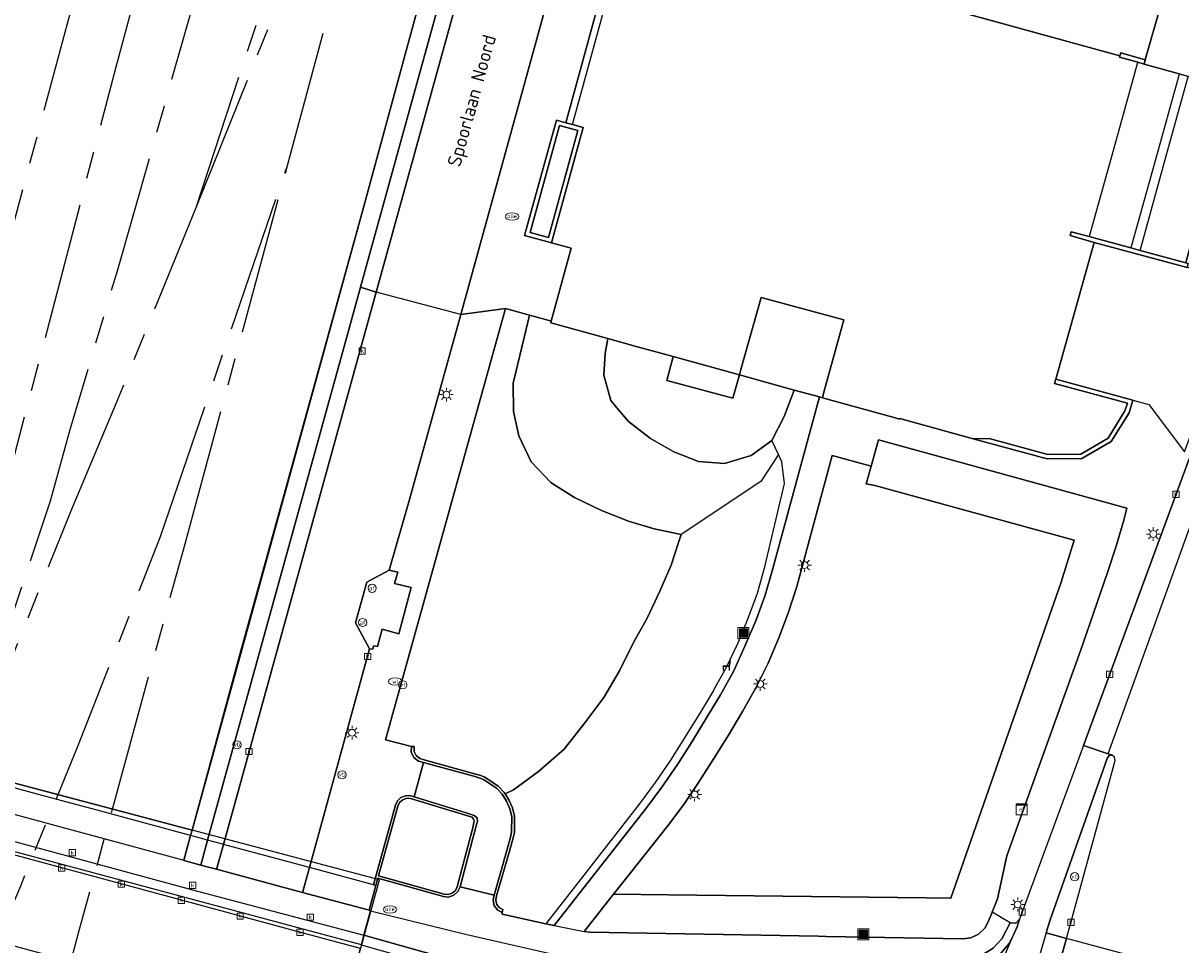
# Model space of a CAD drawing. Header units: metres. Extents: x 197147 to 199131, y 355511 to 356703.
# Tile 38 of 225: x 197454 to 197538, y 356006 to 356073. Entities that reach past the tile are written whole.
import ezdxf
from ezdxf.enums import TextEntityAlignment as Align

# ---------------------------------------------------------------- set-up
doc = ezdxf.new("R2010")
doc.units = ezdxf.units.M
doc.linetypes.add('AM-AS', pattern=[16, 10, -2, 2, -2])
for name, color, linetype in [('B-WE-AM-AS_SPOOR-G', 252, 'AM-AS'), ('B-WE-GK-KADEMUUR-GV', 252, 'Continuous'), ('B-WE-GR-BEPLANTING_CULTUUR_HEESTERS-GV', 252, 'Continuous'), ('B-WE-GR-GRAS-GV', 252, 'Continuous'), ('B-WE-IE-MEUBILAIR_WEGMEUBILAIR-GV', 252, 'Continuous'), ('B-WE-IE-MEUBILAIR_WEGMEUBILAIR-S', 252, 'Continuous'), ('B-WE-IE-TERREINAFSCHEIDING_KUNSTMATIG_HEKWERK-G', 252, 'IE-TERREINAFSCHEIDING-KUNSTMATIG'), ('B-WE-IE-TERREINAFSCHEIDING_KUNSTMATIG_MUUR-G', 252, 'IE-TERREINAFSCHEIDING-KUNSTMATIG-DICHT'), ('B-WE-IE-TERREINAFSCHEIDING_KUNSTMATIG_MUUR-GV', 252, 'IE-TERREINAFSCHEIDING-KUNSTMATIG-DICHT'), ('B-WE-KL-ET_LS_SR_KAST-S', 252, 'Continuous'), ('B-WE-KW-KUNSTWERK-GV', 252, 'Continuous'), ('B-WE-OG-BEBOUWING-GV', 252, 'Continuous'), ('B-WE-OG-BEBOUWING_STRAATNAAM-T35', 252, 'Continuous'), ('B-WE-RI-HWA_KOLK-S', 253, 'Continuous'), ('B-WE-RI-VWA_AFSCHEIDER-S', 253, 'Continuous'), ('B-WE-VH-ONVERHARD-GV', 253, 'Continuous'), ('B-WE-VH-VERHARDING_ASFALT-GV', 253, 'Continuous'), ('B-WE-VH-VERHARDING_BETONSTRAATSTEEN-GV', 253, 'Continuous'), ('B-WE-VH-VERHARDING_HALFVERHARDING-GV', 253, 'Continuous'), ('B-WE-VH-VERHARDING_OPEN-GV', 253, 'Continuous'), ('B-WE-VH-VERHARDING_TEGEL-GV', 253, 'Continuous')]:
    doc.layers.add(name, color=color, linetype=linetype)
doc.styles.add('NLCS-ISO-M-T18', font='NLCS-ISO.ttf', dxfattribs={"height": 1.8})
doc.styles.add('NLCS-ISO-M200-T25', font='NLCS-ISO.ttf')
doc.linetypes.add('IE-TERREINAFSCHEIDING-KUNSTMATIG', pattern='A,4,[82,NLCS.SHX,S=0.75,R=90,X=0,Y=0],4,-2', length=10)
doc.linetypes.add('IE-TERREINAFSCHEIDING-KUNSTMATIG-DICHT', pattern='A,8,-1,[82,NLCS.SHX,S=0.75,R=90,X=0,Y=0],-1', length=10)

# ---------------------------------------------------------------- blocks, each defined once
blk = doc.blocks.new('BGT-AFVALBAK-SO')
at = {"linetype": 'ByBlock', "lineweight": 18}
h = blk.add_hatch(color=0, dxfattribs=at)
h.dxf.hatch_style = 1
h.paths.add_polyline_path([(-1.5, -1.5), (1.5, -1.5), (1.5, 1.5), (-1.5, 1.5)])
at = {"color": 0, "linetype": 'ByBlock', "lineweight": 18}
for points in [[(-2, -2), (2, -2), (2, 2), (-2, 2)], [(-1.5, -1.5), (1.5, -1.5), (1.5, 1.5), (-1.5, 1.5)]]:
    blk.add_lwpolyline(points, close=True, dxfattribs=at)
blk = doc.blocks.new('BGT-VERKLIKKER_TRANSPORTLEIDING-SO')
at = {"color": 0, "linetype": 'ByBlock', "lineweight": 18}
blk.add_circle((0, 0), 1.5, dxfattribs=at)
at = {"color": 0, "linetype": 'ByBlock', "lineweight": 18, "style": 'NLCS-ISO-M-T18'}
blk.add_text('vt', height=1.5, dxfattribs=at).set_placement((0, 0), align=Align.MIDDLE_CENTER)
blk = doc.blocks.new('BGT-ELEKTRAKAST-SO')
at = {"color": 0, "linetype": 'ByBlock', "lineweight": 18}
for points in [[(-2, 2), (2, 2), (2, 1.68), (-2, 1.68)], [(-2, 1.52), (2, 1.52), (2, -2), (-2, -2)]]:
    blk.add_lwpolyline(points, close=True, dxfattribs=at)
at = {"color": 0, "linetype": 'ByBlock', "lineweight": 18, "style": 'NLCS-ISO-M-T18'}
blk.add_text('et', height=1.5, dxfattribs=at).set_placement((0, 0), align=Align.MIDDLE_CENTER)
blk = doc.blocks.new('BGT-VERKEERSBORDPAAL-SO')
at = {"color": 0, "linetype": 'ByBlock', "lineweight": 18}
blk.add_circle((0, 0), 1.5, dxfattribs=at)
at = {"color": 0, "linetype": 'ByBlock', "lineweight": 18, "style": 'NLCS-ISO-M-T18'}
blk.add_text('vb', height=1.5, dxfattribs=at).set_placement((0, 0.13), align=Align.MIDDLE_CENTER)
blk = doc.blocks.new('BGT-AFSLUITPAAL-SO')
at = {"color": 0, "linetype": 'ByBlock', "lineweight": 18}
blk.add_circle((0, 0), 1.5, dxfattribs=at)
at = {"color": 0, "linetype": 'ByBlock', "lineweight": 18, "style": 'NLCS-ISO-M-T18'}
blk.add_text('af', height=1.5, dxfattribs=at).set_placement((0, 0), align=Align.MIDDLE_CENTER)
blk = doc.blocks.new('BGT-LICHTMAST-SO')
at = {"color": 0, "linetype": 'ByBlock', "lineweight": 18}
for points in [[(-1.25, 0), (-2, 0)], [(-1.41, 1.41), (-0.88, 0.88)], [(0, 2), (0, 1.25)], [(0.88, 0.88), (1.41, 1.41)], [(2, 0), (1.25, 0)], [(-1.41, -1.41), (-0.88, -0.88)], [(0, -1.25), (0, -2)], [(0.88, -0.88), (1.41, -1.41)]]:
    blk.add_lwpolyline(points, dxfattribs=at)
blk.add_circle((0, 0), 1, dxfattribs=at)
blk = doc.blocks.new('BGT-BENZINEPUT_OLIEPUT-SO')
at = {"color": 0, "linetype": 'ByBlock', "lineweight": 18}
blk.add_ellipse((0, 0), major_axis=(2.5, 0), ratio=0.54, dxfattribs=at)
at = {"color": 0, "linetype": 'ByBlock', "lineweight": 18, "style": 'NLCS-ISO-M-T18'}
blk.add_text('olie', height=1.5, dxfattribs=at).set_placement((0, 0.16), align=Align.MIDDLE_CENTER)
blk = doc.blocks.new('BGT-KOLK-SO')
at = {"color": 0, "linetype": 'ByBlock', "lineweight": 18}
blk.add_lwpolyline([(-0.045, -0.045), (0.045, -0.045), (0.045, 0.045), (-0.045, 0.045)], close=True, dxfattribs=at)
at = {"color": 0, "linetype": 'ByBlock', "lineweight": 18, "style": 'NLCS-ISO-M-T18'}
blk.add_text('k', height=0.06, dxfattribs=at).set_placement((0, 0), align=Align.MIDDLE_CENTER)
blk = doc.blocks.new('BGT-WATERLEIDINGPUT-SO')
at = {"color": 0, "linetype": 'ByBlock', "lineweight": 18}
blk.add_ellipse((0, 0), major_axis=(2.5, 0), ratio=0.54, dxfattribs=at)
at = {"color": 0, "linetype": 'ByBlock', "lineweight": 18, "style": 'NLCS-ISO-M-T18'}
blk.add_text('wl', height=1.5, dxfattribs=at).set_placement((0, 0), align=Align.MIDDLE_CENTER)
blk = doc.blocks.new('BGT-ZITBANK-SO')
at = {"color": 0, "linetype": 'ByBlock', "lineweight": 18}
blk.add_lwpolyline([(-0.91, -1.63), (-0.91, -0.2), (1.09, -0.2), (1.09, -1.63), (1.29, -1.63), (1.29, -0.21), (1.54, 1.78), (1.33, 1.78), (1.11, 0), (-1.11, 0), (-1.11, -1.63)], close=True, dxfattribs=at)

msp = doc.modelspace()

# ---------------------------------------------------------------- linework, layer by layer
at = {"layer": 'B-WE-AM-AS_SPOOR-G', "flags": 128}
for points in [[(197456.041, 356038.518), (197457.485, 356043.719), (197460.926, 356055.299), (197469.396, 356085.085), (197478.488, 356118.132), (197484.9, 356142.074), (197492.328, 356169.242), (197516.906, 356260.401), (197544.16, 356360.564), (197558.391, 356412.114), (197565.632, 356437.221)], [(197443.53, 356020.554), (197445.806, 356029.759), (197450.137, 356046.717), (197459.224, 356080.554), (197505.876, 356252.378), (197516.425, 356291.618), (197533.59, 356354.927), (197537.552, 356369.034), (197539.764, 356376.168), (197541.871, 356382.527), (197546.601, 356395.506), (197549.886, 356403.63)], [(197447.495, 356019.503), (197449.631, 356027.296), (197460.831, 356070.182), (197464.648, 356084.433), (197504.837, 356232.29), (197536.832, 356350.383), (197544.186, 356376.924), (197551.532, 356402.946)], [(197473.326, 356062.987), (197480.086, 356088.026)], [(197466.661, 356059.92), (197475.216, 356085.946)], [(197466.661, 356059.92), (197476.899, 356085.289)], [(197464.069, 356035.922), (197473.326, 356062.987)], [(197465.857, 356035.39), (197473.326, 356062.987)], [(197457.538, 356037.745), (197460.967, 356045.9), (197466.661, 356059.92)], [(197449.538, 356018.961), (197456.041, 356038.518)], [(197449.926, 356018.858), (197457.538, 356037.745)], [(197456.601, 356017.088), (197458.069, 356020.673), (197464.069, 356035.922)], [(197460.568, 356016.037), (197465.857, 356035.39)], [(197450.29, 356001.967), (197453.879, 356010.438), (197456.601, 356017.088)], [(197456.328, 356000.329), (197458.1, 356007.004), (197460.568, 356016.037)]]:
    msp.add_lwpolyline(points, dxfattribs=at)
at = {"layer": 'B-WE-GK-KADEMUUR-GV', "flags": 128}
for points in [[(197494.111, 356065.962), (197493.61, 356066.101), (197492.933, 356066.289), (197490.616, 356057.864), (197492.566, 356057.327), (197492.568, 356057.335), (197494.894, 356065.744), (197494.111, 356065.962)], [(197491.009, 356058.088), (197493.156, 356065.895), (197494.5, 356065.521), (197492.343, 356057.72), (197491.009, 356058.088)], [(197524.468, 356043.07), (197523.323, 356043.052), (197528.715, 356041.572), (197531.24, 356041.594), (197533.378, 356042.853), (197534.675, 356044.938), (197534.959, 356045.857), (197529.33, 356047.395), (197529.243, 356047.086), (197534.556, 356045.635), (197534.381, 356045.072), (197533.148, 356043.089), (197531.151, 356041.913), (197528.757, 356041.892), (197524.468, 356043.07)], [(197486.352, 356015.749), (197482.574, 356016.935), (197482.256, 356017.018), (197481.927, 356017.005), (197481.602, 356016.869), (197481.349, 356016.625), (197481.208, 356016.327), (197479.602, 356010.499), (197479.775, 356010.452), (197479.923, 356010.989), (197484.706, 356009.647), (197485.075, 356009.616), (197485.457, 356009.743), (197485.754, 356010.014), (197485.908, 356010.35), (197486.796, 356013.714), (197487.131, 356014.984), (197487.187, 356015.134), (197487.15, 356015.398), (197486.942, 356015.564), (197486.352, 356015.749)], [(197486.306, 356015.583), (197486.701, 356015.462), (197486.78, 356015.433), (197486.847, 356015.381), (197486.898, 356015.293), (197486.924, 356015.195), (197486.921, 356015.061), (197486.844, 356014.658), (197486.607, 356013.766), (197485.703, 356010.364), (197485.574, 356010.099), (197485.335, 356009.888), (197485.031, 356009.791), (197484.738, 356009.816), (197479.973, 356011.172), (197481.371, 356016.25), (197481.496, 356016.508), (197481.725, 356016.716), (197482.016, 356016.819), (197482.302, 356016.808), (197486.306, 356015.583)]]:
    msp.add_lwpolyline(points, dxfattribs=at)
at = {"layer": 'B-WE-GR-BEPLANTING_CULTUUR_HEESTERS-GV', "flags": 128}
for points in [[(197466.999, 356011.951), (197467.502, 356013.77), (197477.774, 356050.908), (197478.656, 356054.098), (197486.632, 356082.958), (197526.299, 356226.422), (197524.731, 356226.852), (197524.572, 356226.896), (197524.433, 356226.389), (197497.847, 356129.607), (197495.394, 356120.688), (197478.719, 356059.392), (197469.824, 356027.216), (197466.37, 356014.498), (197466.264, 356014.105), (197465.775, 356012.307), (197465.768, 356012.282), (197466.999, 356011.951)], [(197487.129, 356018.567), (197487.165, 356018.557), (197487.434, 356018.471), (197487.71, 356018.36), (197488.692, 356017.715), (197489.125, 356017.246), (197489.196, 356017.138), (197489.793, 356017.431), (197491.626, 356018.763), (197493.509, 356020.399), (197494.996, 356022.313), (197496.382, 356024.177), (197497.521, 356026.129), (197498.555, 356028.175), (197499.555, 356029.957), (197500.482, 356031.938), (197501.306, 356033.824), (197501.838, 356035.48), (197502.022, 356036.051), (197500.067, 356036.47), (197498.188, 356037.038), (197496.209, 356037.815), (197494.251, 356038.771), (197492.928, 356039.595), (197492.514, 356039.853), (197491.097, 356041.354), (197490.18, 356043.27), (197489.808, 356045.039), (197489.775, 356047.108), (197490.569, 356050.424), (197490.962, 356052.068), (197489.224, 356052.54), (197480.47, 356021.085), (197482.357, 356020.596), (197482.557, 356020.594), (197482.553, 356020.245), (197482.696, 356019.932), (197482.963, 356019.715), (197483.302, 356019.631), (197487.129, 356018.567)], [(197497.469, 356045.158), (197498.195, 356044.298), (197499.782, 356043.069), (197501.488, 356042.103), (197503.297, 356041.384), (197505.187, 356041.249), (197507.141, 356041.815), (197508.646, 356042.909), (197509.528, 356044.662), (197510.269, 356046.602), (197506.271, 356047.705), (197505.803, 356046.009), (197500.97, 356047.292), (197501.435, 356049.04), (197498.743, 356049.783), (197496.687, 356050.35), (197496.491, 356049.276), (197496.377, 356047.694), (197496.907, 356045.825), (197497.469, 356045.158)], [(197524.698, 356008.509), (197525.088, 356009.477), (197525.774, 356012.625), (197531.16, 356027.659), (197531.823, 356029.546), (197533.142, 356033.364), (197533.744, 356035.216), (197534.291, 356037.119), (197534.521, 356037.983), (197516.95, 356042.815), (197516.413, 356042.963), (197515.872, 356041.041), (197515.511, 356039.769), (197516.139, 356039.631), (197530.684, 356035.654), (197529.739, 356032.582), (197525.362, 356020.07), (197521.678, 356009.538), (197519.879, 356009.559), (197501.077, 356009.775), (197497.101, 356009.821), (197494.945, 356007.091), (197495.372, 356007.062), (197512.012, 356006.76), (197512.604, 356006.749), (197522.565, 356006.568), (197523.15, 356006.646), (197523.709, 356006.913), (197524.157, 356007.342), (197524.437, 356007.861), (197524.698, 356008.509)], [(197486.607, 356013.766), (197486.844, 356014.658), (197486.921, 356015.061), (197486.924, 356015.195), (197486.898, 356015.293), (197486.847, 356015.381), (197486.78, 356015.433), (197486.701, 356015.462), (197486.306, 356015.583), (197482.302, 356016.808), (197482.016, 356016.819), (197481.725, 356016.716), (197481.496, 356016.508), (197481.371, 356016.25), (197479.973, 356011.172), (197484.738, 356009.816), (197485.031, 356009.791), (197485.335, 356009.888), (197485.574, 356010.099), (197485.703, 356010.364), (197486.607, 356013.766)]]:
    msp.add_lwpolyline(points, dxfattribs=at)
at = {"layer": 'B-WE-GR-GRAS-GV', "flags": 128}
for points in [[(197501.279, 356079.999), (197534.013, 356070.977), (197534.079, 356071.205), (197535.864, 356070.69), (197536.982, 356074.675)], [(197509.129, 356041.888), (197508.646, 356042.909), (197507.141, 356041.815), (197505.187, 356041.249), (197503.297, 356041.384), (197501.488, 356042.103), (197499.782, 356043.069), (197498.195, 356044.298), (197497.469, 356045.158), (197496.907, 356045.825), (197496.377, 356047.694), (197496.491, 356049.276), (197496.687, 356050.35), (197492.518, 356051.501), (197492.554, 356051.635), (197492.402, 356051.676), (197490.962, 356052.068), (197490.569, 356050.424), (197489.775, 356047.108), (197489.808, 356045.039), (197490.18, 356043.27), (197491.097, 356041.354), (197492.514, 356039.853), (197492.928, 356039.595), (197494.251, 356038.771), (197496.209, 356037.815), (197498.188, 356037.038), (197500.067, 356036.47), (197502.022, 356036.051)], [(197506.271, 356047.705), (197501.435, 356049.04), (197500.97, 356047.292), (197505.803, 356046.009), (197506.271, 356047.705)], [(197504.375, 356024.692), (197503.37, 356022.971), (197501.245, 356019.607), (197500.132, 356017.96), (197498.961, 356016.383), (197495.091, 356011.426), (197492.16, 356007.673), (197492.767, 356007.541), (197495.692, 356011.26), (197499.438, 356016.022), (197500.627, 356017.629), (197501.75, 356019.297), (197502.837, 356020.96), (197503.88, 356022.681), (197504.888, 356024.377), (197505.862, 356026.113), (197506.674, 356027.913), (197507.469, 356029.758), (197508.15, 356031.63), (197508.715, 356033.578), (197512.104, 356046.096), (197510.269, 356046.602), (197509.528, 356044.662), (197508.646, 356042.909)], [(197504.375, 356024.692), (197505.33, 356026.392), (197506.175, 356028.166), (197506.91, 356029.969), (197507.583, 356031.793), (197508.124, 356033.704), (197509.548, 356039.778), (197509.377, 356041.362), (197509.129, 356041.888), (197507.826, 356039.934), (197502.022, 356036.051), (197501.838, 356035.48), (197501.306, 356033.824), (197500.482, 356031.938), (197499.555, 356029.957), (197498.555, 356028.175), (197497.521, 356026.129), (197496.382, 356024.177), (197494.996, 356022.313), (197493.509, 356020.399), (197491.626, 356018.763), (197489.793, 356017.431), (197489.196, 356017.138), (197489.473, 356016.711), (197489.724, 356016.124), (197489.874, 356015.505), (197489.866, 356014.328), (197489.775, 356013.927), (197489.503, 356012.967), (197488.576, 356009.693), (197488.517, 356009.384), (197488.589, 356009.072), (197488.786, 356008.82), (197489.015, 356008.698), (197488.984, 356008.488), (197488.966, 356008.367), (197492.16, 356007.673)], [(197516.139, 356039.631), (197515.511, 356039.769), (197515.872, 356041.041), (197513.028, 356041.831), (197510.447, 356032.278), (197509.861, 356030.396), (197509.151, 356028.522), (197508.359, 356026.679), (197507.468, 356024.888), (197506.495, 356023.149), (197505.475, 356021.42), (197504.408, 356019.726), (197503.335, 356018.049), (197502.224, 356016.374), (197501.029, 356014.796), (197497.782, 356010.684), (197497.101, 356009.821), (197501.077, 356009.775), (197519.879, 356009.559), (197521.678, 356009.538), (197525.362, 356020.07), (197529.739, 356032.582), (197530.684, 356035.654), (197516.139, 356039.631)]]:
    msp.add_lwpolyline(points, dxfattribs=at)
at = {"layer": 'B-WE-IE-MEUBILAIR_WEGMEUBILAIR-GV', "flags": 128}
msp.add_lwpolyline([(197479.314, 356027.727), (197479.543, 356027.695), (197479.601, 356027.941), (197479.878, 356027.885), (197480.237, 356029.154), (197481.449, 356028.815), (197482.353, 356032.186), (197481.124, 356032.492), (197481.361, 356033.307), (197480.728, 356033.464), (197479.123, 356032.592), (197478.282, 356029.616), (197479.314, 356027.727)], dxfattribs=at)
at = {"layer": 'B-WE-IE-TERREINAFSCHEIDING_KUNSTMATIG_HEKWERK-G', "flags": 128}
msp.add_lwpolyline([(197528.396, 356234.538), (197525.986, 356225.976), (197524.433, 356226.389), (197495.394, 356120.688), (197478.719, 356059.392), (197466.37, 356014.498)], dxfattribs=at)
at = {"layer": 'B-WE-IE-TERREINAFSCHEIDING_KUNSTMATIG_MUUR-G', "ltscale": 0.2, "flags": 128}
msp.add_lwpolyline([(197478.713, 356006.136), (197376.548, 356033.563), (197376.547, 356033.563)], dxfattribs=at)
at = {"layer": 'B-WE-IE-TERREINAFSCHEIDING_KUNSTMATIG_MUUR-GV', "ltscale": 0.2, "flags": 128}
for points in [[(197535.864, 356070.69), (197534.079, 356071.205), (197534.013, 356070.977), (197533.986, 356070.882), (197535.313, 356070.509), (197535.776, 356070.376), (197535.864, 356070.69)], [(197491.009, 356058.088), (197492.343, 356057.72), (197494.5, 356065.521), (197493.156, 356065.895), (197491.009, 356058.088)], [(197535.486, 356056.787), (197534.806, 356056.972), (197532.213, 356057.676), (197531.773, 356057.796), (197530.467, 356058.151), (197530.382, 356057.865), (197532.126, 356057.365), (197538.91, 356055.531), (197538.997, 356055.833), (197538.806, 356055.885), (197535.486, 356056.787)], [(197489.196, 356017.138), (197489.125, 356017.246), (197488.692, 356017.715), (197487.71, 356018.36), (197487.434, 356018.471), (197487.165, 356018.557), (197487.129, 356018.567), (197483.302, 356019.631), (197482.963, 356019.715), (197482.696, 356019.932), (197482.553, 356020.245), (197482.557, 356020.594), (197482.357, 356020.596), (197482.353, 356020.202), (197482.534, 356019.806), (197482.872, 356019.532), (197483.254, 356019.437), (197487.076, 356018.374), (197487.108, 356018.365), (197487.366, 356018.283), (197487.617, 356018.182), (197488.562, 356017.561), (197488.967, 356017.123), (197489.296, 356016.616), (197489.534, 356016.061), (197489.674, 356015.482), (197489.666, 356014.351), (197489.581, 356013.976), (197489.31, 356013.02), (197488.384, 356009.747), (197488.313, 356009.381), (197488.404, 356008.984), (197488.655, 356008.663), (197488.984, 356008.488), (197489.015, 356008.698), (197488.786, 356008.82), (197488.589, 356009.072), (197488.517, 356009.384), (197488.576, 356009.693), (197489.503, 356012.967), (197489.775, 356013.927), (197489.866, 356014.328), (197489.874, 356015.505), (197489.724, 356016.124), (197489.473, 356016.711), (197489.196, 356017.138)], [(197505.489, 356001.156), (197500.612, 356001.91), (197495.221, 356002.908), (197495.141, 356002.923), (197489.654, 356004.051), (197484.23, 356005.334), (197478.899, 356006.824), (197478.713, 356006.136), (197478.709, 356006.121), (197484.019, 356004.627), (197489.485, 356003.329), (197494.99, 356002.199), (197500.508, 356001.203), (197505.913, 356000.357), (197506.057, 356000.483), (197505.489, 356001.156)]]:
    msp.add_lwpolyline(points, dxfattribs=at)
at = {"layer": 'B-WE-KW-KUNSTWERK-GV', "flags": 128}
for points in [[(197385.965, 356035.815), (197385.135, 356036.035), (197377.632, 356038.024), (197373.474, 356022.809), (197380.975, 356020.774), (197382.297, 356020.416), (197475.714, 355995.069), (197480.034, 356010.876), (197385.965, 356035.815)], [(197478.709, 356006.121), (197478.713, 356006.136), (197478.899, 356006.824), (197479.385, 356008.621), (197479.279, 356008.649), (197479.775, 356010.452), (197479.602, 356010.499), (197474.921, 356011.764), (197468.658, 356013.458), (197468.609, 356013.471), (197467.502, 356013.77), (197466.46, 356014.052), (197466.264, 356014.105), (197461.16, 356015.485), (197459.711, 356015.876), (197456.905, 356016.635), (197455.446, 356017.03), (197450.246, 356018.435)]]:
    msp.add_lwpolyline(points, dxfattribs=at)
at = {"layer": 'B-WE-OG-BEBOUWING-GV', "flags": 128}
msp.add_lwpolyline([(197506.382, 356048.099), (197506.271, 356047.705), (197510.269, 356046.602), (197512.104, 356046.096), (197512.326, 356046.034), (197512.437, 356046.438), (197513.886, 356051.719), (197507.866, 356053.348), (197506.382, 356048.099)], dxfattribs=at)
at = {"layer": 'B-WE-VH-ONVERHARD-GV', "flags": 128}
msp.add_lwpolyline([(197480.728, 356033.464), (197479.123, 356032.592), (197478.282, 356029.616), (197479.314, 356027.727), (197479.543, 356027.695), (197479.601, 356027.941), (197479.878, 356027.885), (197480.237, 356029.154), (197481.449, 356028.815), (197482.353, 356032.186), (197481.124, 356032.492), (197481.361, 356033.307), (197480.728, 356033.464)], dxfattribs=at)
at = {"layer": 'B-WE-VH-VERHARDING_ASFALT-GV', "flags": 128}
for points in [[(197487.384, 356081.177), (197479.791, 356053.729)], [(197485.959, 356052.118), (197493.139, 356078.156)], [(197533.163, 356020.065), (197545.883, 356055.42), (197543.752, 356054.305), (197539.051, 356041.579), (197531.357, 356020.672), (197533.163, 356020.065)], [(197472.622, 356010.439), (197474.423, 356009.955), (197474.442, 356010.026), (197474.921, 356011.764), (197479.314, 356027.727), (197478.282, 356029.616), (197479.123, 356032.592), (197480.728, 356033.464), (197482.218, 356038.617), (197485.959, 356052.118), (197479.791, 356053.729), (197468.658, 356013.458), (197468.177, 356011.719), (197468.155, 356011.64), (197472.622, 356010.439)], [(197374.892, 356027.296), (197464.532, 356003.031), (197465.689, 356002.717), (197471.964, 356001.019), (197476.963, 355999.665), (197478.638, 356005.858), (197473.666, 356007.202), (197467.397, 356008.898), (197466.241, 356009.21), (197376.523, 356033.472), (197374.892, 356027.296)], [(197528.628, 356007.008), (197530.11, 356006.598), (197530.388, 356007.561), (197533.656, 356019.587), (197533.628, 356019.826), (197533.45, 356019.968), (197533.222, 356019.94), (197533.078, 356019.733), (197528.928, 356007.96), (197528.773, 356007.503), (197528.628, 356007.008)], [(197533.163, 356020.065), (197533.45, 356019.968)], [(197522.656, 356004.525), (197523.053, 356004.518), (197524.252, 356004.796), (197525.227, 356005.402), (197525.969, 356006.253), (197526.008, 356006.365), (197526.28, 356006.914), (197526.522, 356007.439), (197526.693, 356007.992), (197526.423, 356007.709), (197526.015, 356007.724), (197525.399, 356006.563), (197524.778, 356005.886), (197523.941, 356005.379), (197523.296, 356005.181), (197523.143, 356004.693), (197522.656, 356004.525)], [(197538.759, 356002.126), (197539.254, 356004.144), (197530.11, 356006.598), (197529.865, 356005.735), (197529.693, 356005.163), (197529.488, 356004.602), (197538.759, 356002.126)]]:
    msp.add_lwpolyline(points, dxfattribs=at)
at = {"layer": 'B-WE-VH-VERHARDING_BETONSTRAATSTEEN-GV', "flags": 128}
for points in [[(197466.999, 356011.951), (197467.378, 356011.849), (197468.155, 356011.64), (197468.177, 356011.719), (197468.658, 356013.458), (197479.791, 356053.729), (197478.656, 356054.098), (197477.774, 356050.908), (197467.502, 356013.77), (197466.999, 356011.951)], [(197479.105, 356008.696), (197479.279, 356008.649), (197479.775, 356010.452), (197479.602, 356010.499), (197481.208, 356016.327), (197481.349, 356016.625), (197481.602, 356016.869), (197481.927, 356017.005), (197482.256, 356017.018), (197482.574, 356016.935), (197483.254, 356019.437), (197482.872, 356019.532), (197482.534, 356019.806), (197482.353, 356020.202), (197482.357, 356020.596), (197480.47, 356021.085), (197489.224, 356052.54), (197485.959, 356052.118), (197482.218, 356038.617), (197480.728, 356033.464), (197481.361, 356033.307), (197481.124, 356032.492), (197482.353, 356032.186), (197481.449, 356028.815), (197480.237, 356029.154), (197479.878, 356027.885), (197479.601, 356027.941), (197479.543, 356027.695), (197479.314, 356027.727), (197474.921, 356011.764), (197474.442, 356010.026), (197474.423, 356009.955), (197479.105, 356008.696)]]:
    msp.add_lwpolyline(points, dxfattribs=at)
at = {"layer": 'B-WE-VH-VERHARDING_HALFVERHARDING-GV', "flags": 128}
for points in [[(197505.249, 356326.399), (197483.343, 356245.42), (197466.314, 356182.952), (197423.793, 356025.786), (197466.37, 356014.498), (197469.824, 356027.216), (197478.719, 356059.392), (197495.394, 356120.688), (197497.847, 356129.607), (197524.433, 356226.389), (197524.572, 356226.896), (197526.824, 356235.098), (197526.919, 356235.445), (197532.609, 356256.17), (197535.358, 356265.995), (197542.395, 356291.15), (197554.375, 356328.19)], [(197478.709, 356006.121), (197478.713, 356006.136), (197478.899, 356006.824), (197479.385, 356008.621), (197479.279, 356008.649), (197479.105, 356008.696), (197474.423, 356009.955), (197472.622, 356010.439), (197468.155, 356011.64), (197467.378, 356011.849), (197466.999, 356011.951), (197465.768, 356012.282), (197465.775, 356012.307), (197466.264, 356014.105), (197466.37, 356014.498)]]:
    msp.add_lwpolyline(points, dxfattribs=at)
at = {"layer": 'B-WE-VH-VERHARDING_OPEN-GV', "flags": 128}
for points in [[(197499.591, 356085.974), (197499.089, 356086.112), (197493.61, 356066.101), (197494.111, 356065.962), (197499.591, 356085.974)], [(197535.313, 356070.509), (197533.986, 356070.882), (197534.013, 356070.977), (197501.279, 356079.999), (197502.624, 356085.138), (197499.591, 356085.974)], [(197538.328, 356069.665), (197535.776, 356070.376), (197535.313, 356070.509), (197535.278, 356070.384), (197533.541, 356064.144), (197531.82, 356057.966), (197531.773, 356057.796), (197532.213, 356057.676), (197534.806, 356056.972)], [(197537.245, 356063.141), (197538.967, 356069.362), (197538.999, 356069.479), (197538.328, 356069.665), (197538.295, 356069.548), (197536.569, 356063.324), (197534.854, 356057.145), (197534.806, 356056.972), (197535.486, 356056.787), (197535.534, 356056.961), (197537.245, 356063.141)], [(197535.486, 356056.787), (197538.806, 356055.885), (197538.854, 356056.062), (197540.55, 356062.247), (197540.691, 356062.763), (197540.412, 356062.845), (197541.972, 356068.528), (197542.003, 356068.642), (197538.999, 356069.479)], [(197494.111, 356065.962), (197494.894, 356065.744), (197492.568, 356057.335), (197493.997, 356056.947), (197492.554, 356051.635), (197492.518, 356051.501), (197496.687, 356050.35), (197498.743, 356049.783), (197501.435, 356049.04), (197506.271, 356047.705), (197506.382, 356048.099), (197507.866, 356053.348), (197513.886, 356051.719), (197512.437, 356046.438), (197512.326, 356046.034), (197517.448, 356044.622), (197517.944, 356044.485), (197517.958, 356044.53), (197523.323, 356043.052), (197524.468, 356043.07), (197528.757, 356041.892), (197531.151, 356041.913), (197533.148, 356043.089), (197534.381, 356045.072), (197534.556, 356045.635), (197529.243, 356047.086), (197529.33, 356047.395), (197532.126, 356057.365), (197530.382, 356057.865), (197530.467, 356058.151), (197531.773, 356057.796)], [(197488.384, 356009.747), (197489.31, 356013.02), (197489.581, 356013.976), (197489.666, 356014.351), (197489.674, 356015.482), (197489.534, 356016.061), (197489.296, 356016.616), (197488.967, 356017.123), (197488.562, 356017.561), (197487.617, 356018.182), (197487.366, 356018.283), (197487.108, 356018.365), (197487.076, 356018.374), (197483.254, 356019.437), (197482.574, 356016.935), (197486.352, 356015.749), (197486.942, 356015.564), (197487.15, 356015.398), (197487.187, 356015.134), (197487.131, 356014.984), (197486.796, 356013.714), (197485.908, 356010.35), (197488.384, 356009.747)]]:
    msp.add_lwpolyline(points, dxfattribs=at)
at = {"layer": 'B-WE-VH-VERHARDING_TEGEL-GV', "flags": 128}
for points in [[(197486.632, 356082.958), (197478.656, 356054.098), (197479.791, 356053.729), (197487.384, 356081.177), (197529.168, 356232.347), (197528.02, 356232.643), (197526.299, 356226.422), (197486.632, 356082.958)], [(197493.139, 356078.156), (197485.959, 356052.118), (197489.224, 356052.54), (197490.962, 356052.068), (197492.402, 356051.676), (197492.554, 356051.635), (197493.997, 356056.947), (197492.568, 356057.335), (197492.566, 356057.327), (197490.616, 356057.864), (197492.933, 356066.289), (197493.61, 356066.101), (197499.089, 356086.112)], [(197536.982, 356074.675), (197535.864, 356070.69), (197535.776, 356070.376), (197538.328, 356069.665), (197538.999, 356069.479), (197542.003, 356068.642), (197541.972, 356068.528), (197540.412, 356062.845), (197540.691, 356062.763), (197540.55, 356062.247), (197538.854, 356056.062), (197538.806, 356055.885), (197538.997, 356055.833), (197538.91, 356055.531)], [(197529.33, 356047.395), (197534.959, 356045.857), (197536.112, 356045.536), (197538.727, 356042.104), (197543.119, 356053.999), (197543.62, 356054.241), (197538.91, 356055.531), (197532.126, 356057.365), (197529.33, 356047.395)], [(197534.959, 356045.857), (197534.675, 356044.938), (197533.378, 356042.853), (197531.24, 356041.594), (197528.715, 356041.572), (197523.323, 356043.052), (197517.958, 356044.53), (197517.944, 356044.485), (197517.448, 356044.622), (197512.326, 356046.034), (197512.104, 356046.096), (197508.715, 356033.578), (197508.15, 356031.63), (197507.469, 356029.758), (197506.674, 356027.913), (197505.862, 356026.113), (197504.888, 356024.377), (197503.88, 356022.681), (197502.837, 356020.96), (197501.75, 356019.297), (197500.627, 356017.629), (197499.438, 356016.022), (197495.692, 356011.26), (197492.767, 356007.541), (197494.945, 356007.091), (197497.101, 356009.821), (197497.782, 356010.684), (197501.029, 356014.796), (197502.224, 356016.374), (197503.335, 356018.049), (197504.408, 356019.726), (197505.475, 356021.42), (197506.495, 356023.149), (197507.468, 356024.888), (197508.359, 356026.679), (197509.151, 356028.522), (197509.861, 356030.396), (197510.447, 356032.278), (197513.028, 356041.831), (197515.872, 356041.041), (197516.413, 356042.963), (197516.95, 356042.815), (197534.521, 356037.983), (197534.291, 356037.119), (197533.744, 356035.216), (197533.142, 356033.364), (197531.823, 356029.546), (197531.16, 356027.659), (197525.774, 356012.625), (197525.088, 356009.477), (197524.698, 356008.509)], [(197531.357, 356020.672), (197539.051, 356041.579)], [(197384.622, 356034.098), (197383.554, 356034.385), (197378.3, 356035.798), (197378.007, 356035.877), (197377.333, 356036.058), (197377.215, 356036.09), (197376.79, 356034.482), (197377.579, 356034.268), (197466.493, 356010.124), (197478.899, 356006.824), (197479.385, 356008.621)], [(197384.622, 356034.098), (197385.587, 356033.839), (197393.002, 356031.846), (197400.642, 356029.792), (197400.682, 356029.939), (197465.775, 356012.307), (197465.768, 356012.282), (197466.999, 356011.951), (197467.378, 356011.849), (197468.155, 356011.64), (197472.622, 356010.439), (197474.423, 356009.955), (197479.105, 356008.696)], [(197528.628, 356007.008), (197528.773, 356007.503), (197528.928, 356007.96), (197533.078, 356019.733), (197533.222, 356019.94), (197533.45, 356019.968), (197533.163, 356020.065), (197531.357, 356020.672), (197526.693, 356007.992), (197526.522, 356007.439), (197526.28, 356006.914)], [(197479.775, 356010.452), (197479.602, 356010.499), (197474.921, 356011.764), (197468.658, 356013.458), (197468.609, 356013.471), (197467.502, 356013.77), (197466.46, 356014.052), (197466.264, 356014.105), (197461.16, 356015.485), (197459.711, 356015.876), (197456.905, 356016.635), (197455.446, 356017.03), (197450.246, 356018.435)], [(197492.767, 356007.541), (197492.16, 356007.673), (197488.966, 356008.367), (197488.984, 356008.488), (197488.655, 356008.663), (197488.404, 356008.984), (197488.313, 356009.381), (197488.384, 356009.747), (197485.908, 356010.35), (197485.754, 356010.014), (197485.457, 356009.743), (197485.075, 356009.616), (197484.706, 356009.647), (197479.923, 356010.989), (197479.775, 356010.452), (197479.279, 356008.649), (197479.385, 356008.621), (197486.403, 356006.896), (197493.553, 356005.257)], [(197479.279, 356008.649), (197479.105, 356008.696)], [(197522.656, 356004.525), (197523.143, 356004.693), (197523.296, 356005.181), (197523.941, 356005.379), (197524.778, 356005.886), (197525.399, 356006.563), (197526.015, 356007.724), (197524.698, 356008.509), (197524.437, 356007.861), (197524.157, 356007.342), (197523.709, 356006.913), (197523.15, 356006.646), (197522.565, 356006.568), (197512.604, 356006.749), (197512.012, 356006.76), (197495.372, 356007.062), (197494.945, 356007.091)], [(197526.015, 356007.724), (197526.423, 356007.709), (197526.693, 356007.992)], [(197478.899, 356006.824), (197484.23, 356005.334), (197489.654, 356004.051), (197495.141, 356002.923), (197495.221, 356002.908), (197504.841, 356002.743), (197508.002, 356002.667), (197520.988, 356002.443), (197522.216, 356002.406)], [(197524.125, 356001.888), (197526.28, 356006.914), (197526.008, 356006.365), (197525.969, 356006.253), (197525.227, 356005.402), (197524.252, 356004.796), (197523.053, 356004.518), (197522.656, 356004.525), (197519.687, 356004.579), (197495.646, 356005.02), (197493.553, 356005.257)], [(197530.11, 356006.598), (197528.628, 356007.008), (197528.063, 356005), (197529.488, 356004.602), (197529.693, 356005.163), (197529.865, 356005.735), (197530.11, 356006.598)]]:
    msp.add_lwpolyline(points, dxfattribs=at)

# ---------------------------------------------------------------- block references
at = {"layer": 'B-WE-IE-MEUBILAIR_WEGMEUBILAIR-S'}
for name, p, xscale, yscale, zscale in [('BGT-LICHTMAST-SO', (197484.914, 356046.265), 0.25, 0.25, 0.25), ('BGT-LICHTMAST-SO', (197536.445, 356036.093), 0.25, 0.25, 0.25), ('BGT-LICHTMAST-SO', (197511.023, 356033.829), 0.25, 0.25, 0.25), ('BGT-AFSLUITPAAL-SO', (197479.498, 356032.142), 0.2, 0.2, 0.2), ('BGT-AFSLUITPAAL-SO', (197478.807, 356029.646), 0.2, 0.2, 0.2), ('BGT-AFVALBAK-SO', (197506.569, 356028.87), 0.2, 0.2, 0.2), ('BGT-ZITBANK-SO', (197505.303, 356026.48), 0.2, 0.2, 0.2), ('BGT-WATERLEIDINGPUT-SO', (197481.18, 356025.34), 0.2, 0.2, 0.2), ('BGT-VERKLIKKER_TRANSPORTLEIDING-SO', (197481.732, 356025.098), 0.2, 0.2, 0.2), ('BGT-LICHTMAST-SO', (197507.79, 356025.157), 0.25, 0.25, 0.25), ('BGT-LICHTMAST-SO', (197478.034, 356021.598), 0.25, 0.25, 0.25), ('BGT-VERKEERSBORDPAAL-SO', (197469.648, 356020.72), 0.2, 0.2, 0.2), ('BGT-VERKEERSBORDPAAL-SO', (197477.301, 356018.531), 0.2, 0.2, 0.2), ('BGT-LICHTMAST-SO', (197503.005, 356017.1), 0.25, 0.25, 0.25), ('BGT-VERKEERSBORDPAAL-SO', (197530.708, 356011.096), 0.2, 0.2, 0.2), ('BGT-LICHTMAST-SO', (197526.563, 356009.072), 0.25, 0.25, 0.25), ('BGT-AFVALBAK-SO', (197515.306, 356006.902), 0.2, 0.2, 0.2)]:
    msp.add_blockref(name, p, dxfattribs=dict(at, xscale=xscale, yscale=yscale, zscale=zscale))
at = {"layer": 'B-WE-KL-ET_LS_SR_KAST-S', "xscale": 0.2, "yscale": 0.2, "zscale": 0.2}
msp.add_blockref('BGT-ELEKTRAKAST-SO', (197526.842, 356016.014), dxfattribs=at)
at = {"layer": 'B-WE-RI-HWA_KOLK-S', "xscale": 5, "yscale": 5, "zscale": 5}
for p in [(197478.775, 356049.453), (197538.094, 356038.995), (197479.169, 356027.159), (197533.27, 356025.867), (197470.525, 356020.236), (197457.64, 356012.851), (197456.859, 356011.737), (197461.213, 356010.556), (197466.412, 356010.472), (197465.589, 356009.378), (197526.88, 356008.521), (197469.877, 356008.221), (197474.987, 356008.149), (197530.441, 356007.776), (197474.235, 356007.048)]:
    msp.add_blockref('BGT-KOLK-SO', p, dxfattribs=at)
at = {"layer": 'B-WE-RI-VWA_AFSCHEIDER-S', "xscale": 0.2, "yscale": 0.2, "zscale": 0.2}
for p in [(197489.699, 356059.259), (197480.8, 356008.708)]:
    msp.add_blockref('BGT-BENZINEPUT_OLIEPUT-SO', p, dxfattribs=at)

# ---------------------------------------------------------------- texts
at = {"layer": 'B-WE-OG-BEBOUWING_STRAATNAAM-T35', "insert": (197486.899, 356067.677), "char_height": 1, "attachment_point": 5, "rotation": 74.6, "style": 'NLCS-ISO-M200-T25'}
msp.add_mtext('Spoorlaan Noord', dxfattribs=at)

doc.saveas('drawing.dxf')
